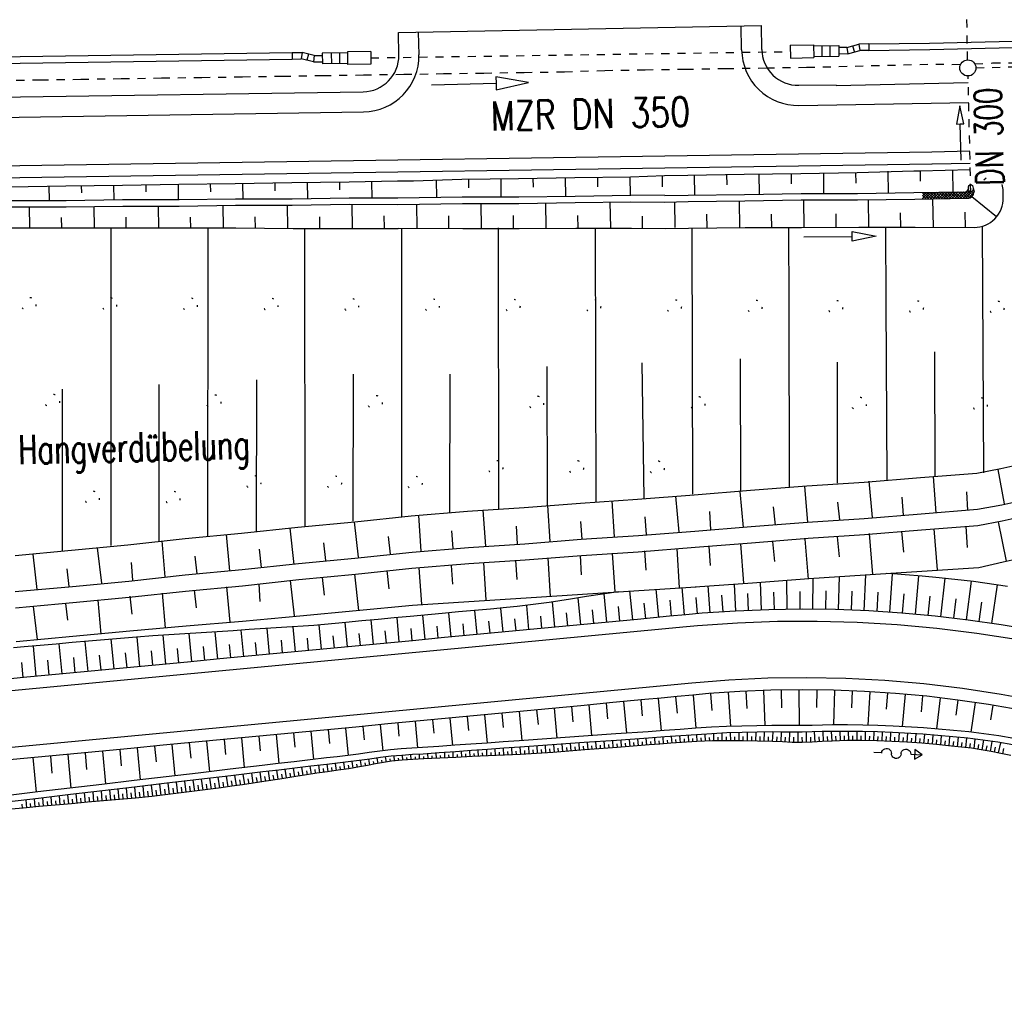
# Model space of a CAD drawing. Extents: x 0 to 1135, y 0 to 420.
# Tile 42 of 80: x 784 to 845, y 100 to 161. Entities that reach past the tile are written whole.
import ezdxf

# ---------------------------------------------------------------- set-up
doc = ezdxf.new("R2010")
doc.units = 0
doc.header["$LTSCALE"] = 2
doc.header["$MEASUREMENT"] = 0
for name, pattern in [('ACAD_ISO03W100', [0.5, 0.25, -0.25]), ('AUSGEZOGEN', [0]), ('PUNKTX2', [0.5, 0, -0.5]), ('STRICHLINIEX2', [0.5, 0.25, -0.25])]:
    doc.linetypes.add(name, pattern=pattern)
doc.layers.get('0').update_dxf_attribs({"color": 8, "linetype": 'AUSGEZOGEN'})
for name, color, linetype in [('Böschungen', 15, 'CONTINUOUS'), ('Durchlaesse', 15, 'CONTINUOUS'), ('HANGVERDÜBELUNG', 15, 'CONTINUOUS'), ('Kabelanlagen', 15, 'CONTINUOUS'), ('MULDE', 8, 'AUSGEZOGEN'), ('Tiefenentwaesserung_und_Sammell', 15, 'CONTINUOUS'), ('Wege', 15, 'CONTINUOUS')]:
    doc.layers.add(name, color=color, linetype=linetype)
doc.styles.add('ROMANS', font='romans.shx', dxfattribs={"width": 0.8})

# ---------------------------------------------------------------- blocks, each defined once
blk = doc.blocks.new('*X45')
at = {"color": 0, "linetype": 'ByBlock'}
for p, q in [((-328519, 860609), (-327988, 861139)), ((-328182, 860606), (-327675, 861113)), ((-327726, 860771), (-328046, 861092)), ((-328000, 861216), (-328003, 861218)), ((-327660, 861045), (-327724, 861108)), ((-330851, 860992), (-330813, 861029)), ((-330851, 860822), (-330645, 861028)), ((-330851, 860653), (-330477, 861026)), ((-330466, 860626), (-330851, 861011)), ((-330637, 860628), (-330851, 860841)), ((-330808, 860629), (-330851, 860672)), ((-330705, 860628), (-330309, 861025)), ((-330295, 860625), (-330698, 861028)), ((-330537, 860627), (-330140, 861023)), ((-330123, 860623), (-330527, 861027)), ((-330369, 860625), (-329972, 861022)), ((-329952, 860622), (-330356, 861025)), ((-330201, 860624), (-329804, 861020)), ((-329781, 860620), (-330185, 861024)), ((-330032, 860622), (-329636, 861019)), ((-329610, 860619), (-330013, 861022)), ((-329864, 860621), (-329468, 861017)), ((-329438, 860617), (-329842, 861021)), ((-329696, 860619), (-329299, 861016)), ((-329267, 860615), (-329671, 861019)), ((-329528, 860618), (-329131, 861014)), ((-329096, 860614), (-329500, 861018)), ((-329360, 860616), (-328963, 861013)), ((-328925, 860612), (-329328, 861016)), ((-329191, 860615), (-328795, 861011)), ((-328753, 860611), (-329157, 861015)), ((-329023, 860613), (-328627, 861010)), ((-328582, 860609), (-328986, 861013)), ((-328855, 860612), (-328458, 861008)), ((-328411, 860608), (-328815, 861011)), ((-328687, 860610), (-328290, 861007)), ((-328240, 860606), (-328643, 861010)), ((-328068, 860605), (-328472, 861008)), ((-328350, 860607), (-327925, 861033)), ((-327920, 860626), (-328301, 861007)), ((-327810, 860685), (-328142, 861018)), ((-328012, 860606), (-327653, 860966)), ((-327669, 860884), (-327801, 861016))]:
    blk.add_line(p, q, dxfattribs=at)

msp = doc.modelspace()

# ---------------------------------------------------------------- linework, layer by layer
at = {"layer": 'Böschungen', "linetype": 'Continuous'}
for p, q in [((821.926, 150.951), (824.025, 151.032)), ((839.872, 151.318), (842.983, 151.392)), ((843.972, 150.857), (843.83, 150.742)), ((842.86, 150.236), (842.847, 150.17)), ((843.16, 150.243), (843.215, 150.019)), ((824.043, 149.782), (821.943, 149.801)), ((839.492, 149.962), (842.654, 150.009)), ((844.613, 148.46), (843.076, 149.708)), ((845.025, 149.649), (845.015, 150.048)), ((821.949, 149.401), (824.049, 149.382)), ((839.548, 149.563), (842.821, 149.612)), ((821.973, 147.751), (824.074, 147.732))]:
    msp.add_line(p, q, dxfattribs=at)
for points in [[(808.478, 150.701), (811.477, 150.795), (814.977, 150.847), (818.476, 150.899), (821.926, 150.951)], [(815.876, 150.861), (815.885, 150.311)], [(817.876, 150.891), (817.893, 149.741)], [(819.876, 150.92), (819.885, 150.32)], [(821.876, 150.95), (821.893, 149.8)], [(823.876, 150.98), (823.885, 150.33)], [(824.025, 151.032), (825.475, 151.054), (828.974, 151.106), (832.474, 151.158), (835.973, 151.21), (839.472, 151.312), (839.872, 151.318)], [(825.875, 151.06), (825.893, 149.81)], [(827.874, 151.089), (827.884, 150.439)], [(829.874, 151.119), (829.893, 149.869)], [(831.874, 151.149), (831.884, 150.499)], [(833.874, 151.179), (833.892, 149.929)], [(835.873, 151.208), (835.883, 150.558)], [(837.872, 151.288), (837.893, 149.938)], [(839.872, 151.318), (839.882, 150.668)], [(841.872, 151.348), (841.892, 149.998)], [(773.432, 150.179), (776.432, 150.224), (779.931, 150.276), (783.431, 150.328), (786.93, 150.38), (790.43, 150.432), (793.93, 150.484), (797.429, 150.536), (800.929, 150.588), (804.478, 150.641), (807.478, 150.686)], [(785.88, 150.364), (785.894, 149.465)], [(787.88, 150.394), (787.887, 149.944)], [(789.88, 150.424), (789.893, 149.524)], [(791.88, 150.454), (791.887, 150.004)], [(793.88, 150.483), (793.894, 149.534)], [(795.879, 150.513), (795.887, 150.013)], [(797.879, 150.543), (797.894, 149.543)], [(799.879, 150.573), (799.886, 150.073)], [(801.879, 150.603), (801.894, 149.603)], [(803.878, 150.632), (803.886, 150.132)], [(805.878, 150.662), (805.894, 149.612)], [(807.478, 150.686), (808.478, 150.701)], [(809.878, 150.722), (809.893, 149.672)], [(811.877, 150.801), (811.885, 150.251)], [(813.877, 150.831), (813.894, 149.681)], [(773.443, 149.429), (776.443, 149.424), (779.944, 149.426), (783.443, 149.478), (786.944, 149.48), (790.443, 149.532), (793.944, 149.534), (797.443, 149.586), (800.944, 149.588), (804.493, 149.641), (807.494, 149.636)], [(807.494, 149.636), (811.493, 149.695), (814.994, 149.698), (818.493, 149.75), (821.943, 149.801)], [(824.043, 149.782), (825.493, 149.804), (828.993, 149.856), (832.492, 149.908), (835.993, 149.91), (839.492, 149.962)], [(773.449, 149.029), (776.449, 149.024), (779.95, 149.026), (783.449, 149.078), (786.95, 149.08), (790.449, 149.132), (793.95, 149.134), (797.449, 149.186), (800.95, 149.189), (804.499, 149.241), (807.5, 149.236)], [(784.649, 149.096), (784.669, 147.796)], [(788.65, 149.105), (788.67, 147.756)], [(792.65, 149.115), (792.67, 147.765)], [(796.649, 149.175), (796.67, 147.775)], [(800.65, 149.184), (800.671, 147.784)], [(804.649, 149.244), (804.672, 147.744)], [(807.5, 149.236), (811.499, 149.295), (815, 149.298), (818.499, 149.35), (821.949, 149.401)], [(808.65, 149.253), (808.672, 147.753)], [(812.649, 149.313), (812.672, 147.763)], [(816.649, 149.322), (816.672, 147.772)], [(820.649, 149.382), (820.673, 147.782)], [(824.049, 149.382), (825.499, 149.404), (828.999, 149.456), (832.498, 149.508), (835.999, 149.51), (839.548, 149.563)], [(824.649, 149.391), (824.673, 147.791)], [(828.649, 149.451), (828.673, 147.801)], [(832.648, 149.51), (832.674, 147.81)], [(836.649, 149.52), (836.674, 147.82)], [(840.648, 149.579), (840.674, 147.829)], [(786.669, 147.776), (786.659, 148.426)], [(790.669, 147.785), (790.66, 148.435)], [(794.67, 147.745), (794.66, 148.445)], [(798.671, 147.754), (798.66, 148.454)], [(802.671, 147.764), (802.661, 148.464)], [(806.671, 147.773), (806.66, 148.523)], [(810.672, 147.783), (810.66, 148.533)], [(814.673, 147.743), (814.661, 148.542)], [(818.673, 147.752), (818.661, 148.552)], [(822.674, 147.745), (822.662, 148.511)], [(826.674, 147.771), (826.661, 148.621)], [(830.674, 147.781), (830.661, 148.631)], [(834.674, 147.79), (834.662, 148.64)], [(838.674, 147.8), (838.661, 148.7)], [(842.675, 147.808), (842.661, 148.759)], [(773.467, 147.829), (776.467, 147.824), (779.968, 147.776), (783.469, 147.778), (786.969, 147.78), (790.469, 147.782), (793.97, 147.785), (797.47, 147.787), (801.021, 147.739), (804.522, 147.741), (807.522, 147.736)], [(773.467, 147.829), (776.467, 147.824), (779.968, 147.776), (783.469, 147.778), (786.969, 147.78), (790.469, 147.782), (793.97, 147.785), (797.47, 147.787), (801.021, 147.739), (804.522, 147.741), (807.522, 147.736)], [(824.074, 147.732), (825.524, 147.754), (829.023, 147.806), (832.524, 147.808), (836.074, 147.811), (839.574, 147.813)], [(824.074, 147.732), (825.524, 147.754), (829.023, 147.806), (832.524, 147.808), (836.074, 147.811), (839.574, 147.813), (843.222, 147.807)], [(831.724, 147.796), (831.735, 143.044)], [(837.725, 147.786), (837.749, 143.186)], [(843.725, 147.825), (843.796, 132.575)], [(789.719, 147.771), (789.713, 128.069)], [(795.72, 147.761), (795.72, 146.808)], [(801.721, 147.75), (801.722, 146.951)], [(807.522, 147.753), (811.522, 147.746), (815.023, 147.748), (818.523, 147.75), (821.973, 147.751)], [(807.729, 147.753), (807.73, 146.02)], [(813.722, 147.778), (813.732, 130.327)], [(819.723, 147.768), (819.775, 130.817)], [(825.724, 147.757), (825.769, 131.256)], [(832.654, 147.224), (835.654, 147.243), (835.652, 147.543), (837.154, 147.253), (835.656, 146.943), (835.654, 147.243)], [(795.72, 146.808), (795.705, 128.658)], [(801.722, 146.951), (801.746, 129.248)], [(807.73, 146.02), (807.738, 129.887)], [(831.735, 143.044), (831.763, 131.695)], [(837.749, 143.186), (837.807, 132.135)], [(840.804, 132.38), (840.79, 140.08)], [(822.773, 131.011), (822.648, 139.398)], [(828.767, 131.45), (828.745, 139.651)], [(834.76, 131.94), (834.743, 139.447)], [(804.742, 129.593), (804.756, 138.694)], [(810.734, 130.132), (810.753, 138.7)], [(816.778, 130.572), (816.75, 139.173)], [(792.709, 128.364), (792.714, 138.065)], [(798.75, 128.954), (798.761, 138.355)], [(786.717, 127.774), (786.718, 137.776)], [(783.784, 127.465), (787.278, 127.795), (790.771, 128.124), (794.314, 128.505), (797.807, 128.834), (801.299, 129.214), (804.843, 129.545), (808.335, 129.924), (811.829, 130.203), (815.325, 130.433), (818.82, 130.713), (822.365, 130.943), (825.86, 131.223), (829.354, 131.502), (832.849, 131.782), (836.395, 132.012), (839.889, 132.292), (843.384, 132.571), (844.878, 132.855), (846.371, 133.189)], [(844.679, 132.801), (845.078, 130.659)], [(836.693, 132.069), (836.895, 129.823)], [(840.688, 132.36), (840.839, 130.113)], [(828.706, 131.437), (828.907, 129.191)], [(832.7, 131.728), (832.9, 129.532)], [(842.836, 130.258), (842.76, 131.407)], [(783.786, 125.215), (787.329, 125.545), (790.822, 125.875), (794.315, 126.254), (797.858, 126.585), (801.35, 126.964), (804.844, 127.294), (808.386, 127.675), (811.881, 127.954), (815.376, 128.184), (818.871, 128.463), (822.417, 128.694), (825.911, 128.973), (829.406, 129.253), (832.9, 129.532), (836.396, 129.762), (839.94, 130.042), (843.435, 130.322), (844.929, 130.606), (846.422, 130.94)], [(820.767, 130.857), (820.918, 128.61)], [(824.711, 131.147), (824.912, 128.901)], [(825.939, 125.523), (829.485, 125.754), (832.98, 126.033), (836.475, 126.263), (839.971, 126.492), (843.517, 126.723), (845.01, 127.057), (846.502, 127.391), (847.995, 127.725), (849.488, 128.059), (850.981, 128.393), (852.474, 128.727), (853.966, 129.061), (855.46, 129.345), (856.953, 129.679), (858.496, 130.014), (860.992, 130.221), (863.488, 130.428), (865.984, 130.635), (868.48, 130.841), (870.976, 131.048)], [(834.897, 129.678), (834.772, 130.775)], [(838.842, 129.967), (838.767, 131.066)], [(812.778, 130.275), (812.929, 128.028)], [(816.772, 130.566), (816.924, 128.319)], [(826.91, 129.046), (826.834, 130.195)], [(830.904, 129.337), (830.778, 130.484)], [(783.808, 124.215), (787.352, 124.546), (790.845, 124.875), (794.337, 125.255), (797.881, 125.585), (801.373, 125.965), (804.867, 126.294), (808.359, 126.674), (811.903, 126.954), (815.399, 127.184), (818.894, 127.463), (822.389, 127.693), (825.934, 127.974), (829.428, 128.253), (832.923, 128.533), (836.419, 128.762), (839.963, 129.043), (843.458, 129.322), (844.952, 129.606), (846.444, 129.94)], [(804.793, 129.543), (805.043, 127.349)], [(808.785, 129.934), (808.935, 127.737)], [(818.921, 128.464), (818.846, 129.563)], [(822.915, 128.755), (822.84, 129.854)], [(844.703, 129.551), (845.208, 127.111)], [(800.801, 129.153), (801.052, 126.908)], [(810.932, 127.883), (810.857, 128.981)], [(814.926, 128.173), (814.851, 129.272)], [(838.715, 128.964), (838.844, 127.667)], [(840.712, 129.11), (840.92, 126.564)], [(842.709, 129.255), (842.789, 127.957)], [(792.866, 128.372), (793.067, 126.126)], [(796.858, 128.763), (797.059, 126.517)], [(803.047, 127.153), (802.922, 128.251)], [(807.039, 127.544), (806.914, 128.641)], [(830.727, 128.333), (830.855, 127.085)], [(832.724, 128.478), (832.931, 125.982)], [(834.721, 128.623), (834.85, 127.376)], [(836.717, 128.819), (836.925, 126.273)], [(788.875, 127.931), (789.125, 125.736)], [(799.056, 126.712), (798.929, 127.86)], [(822.788, 127.752), (822.865, 126.553)], [(824.785, 127.897), (824.941, 125.45)], [(826.782, 128.043), (826.86, 126.844)], [(828.73, 128.187), (828.935, 125.741)], [(784.883, 127.54), (785.133, 125.345)], [(791.071, 125.931), (790.996, 127.029)], [(795.063, 126.321), (794.938, 127.419)], [(812.802, 127.025), (812.955, 124.678)], [(814.799, 127.17), (814.876, 125.972)], [(816.796, 127.316), (816.951, 124.919)], [(818.794, 127.461), (818.871, 126.263)], [(820.791, 127.607), (820.945, 125.209)], [(787.129, 125.541), (787.004, 126.638)], [(806.811, 126.538), (806.938, 125.391)], [(808.809, 126.684), (808.96, 124.437)], [(810.806, 126.829), (810.882, 125.681)], [(800.824, 125.902), (801.074, 123.707)], [(802.82, 126.098), (802.945, 125)], [(804.817, 126.293), (805.068, 124.048)], [(783.856, 122.116), (787.349, 122.445), (790.893, 122.776), (794.386, 123.105), (797.881, 123.385), (801.424, 123.715), (804.918, 124.045), (808.411, 124.374), (811.907, 124.604), (815.452, 124.834), (818.948, 125.064), (822.444, 125.294), (825.989, 125.524)], [(794.886, 125.317), (795.011, 124.22)], [(796.882, 125.513), (797.082, 123.317)], [(798.878, 125.708), (798.953, 124.609)], [(788.899, 124.681), (789.097, 122.585)], [(790.894, 124.926), (791.019, 123.829)], [(792.89, 125.122), (793.089, 122.976)], [(784.907, 124.29), (785.153, 122.245)], [(786.903, 124.485), (787.027, 123.438)]]:
    msp.add_lwpolyline(points, dxfattribs=at)
for centre, radius, start, end in [((843.216, 150.005), 1.8, 1.36653, 14.8274), ((842.651, 150.209), 0.2, 270.85253, 348.83773), ((842.815, 150.012), 0.4, 270.85253, 1.36653), ((843.225, 149.607), 1.8, 269.89786, 1.36653)]:
    msp.add_arc(centre, radius, start, end, dxfattribs=at)
at = {"layer": 'Durchlaesse', "linetype": 'STRICHLINIEX2'}
msp.add_line((842.806, 158.211), (842.644, 171.12), dxfattribs=at)
at = {"layer": 'HANGVERDÜBELUNG', "linetype": 'PUNKTX2'}
for centre in [(784.623, 143.026), (789.623, 143.007), (794.623, 142.989), (799.623, 142.97), (804.623, 142.951), (809.623, 142.932), (814.623, 142.914), (819.623, 142.895), (824.622, 142.876), (829.622, 142.857), (834.622, 142.838), (839.622, 142.82), (844.622, 142.801), (786.087, 137.021), (796.087, 136.983), (806.086, 136.946), (816.086, 136.908), (826.086, 136.87), (836.086, 136.833), (843.586, 136.805), (813.558, 132.917), (818.558, 132.899), (823.558, 132.88), (798.554, 131.974), (803.554, 131.955), (808.554, 131.936), (788.55, 131.017), (793.55, 130.998)]:
    msp.add_circle(centre, 0.45, dxfattribs=at)
at = {"layer": 'Kabelanlagen', "linetype": 'Continuous'}
for p, q in [((840.462, 159.242), (894.478, 160.536)), ((840.472, 158.842), (894.488, 160.136)), ((831.822, 159.112), (833.272, 159.134)), ((831.822, 159.112), (831.834, 158.312)), ((833.272, 159.134), (833.284, 158.334)), ((833.273, 159.059), (834.832, 159.082)), ((833.773, 159.066), (833.782, 158.417)), ((834.273, 159.074), (834.282, 158.424)), ((834.832, 159.082), (834.842, 158.432)), ((835.338, 158.965), (834.834, 158.957)), ((835.338, 158.965), (836.082, 159.176)), ((835.338, 158.965), (835.397, 158.566)), ((835.397, 158.566), (836.14, 158.777)), ((835.685, 159.063), (835.794, 158.678)), ((836.691, 159.185), (836.082, 159.176)), ((836.082, 159.176), (836.14, 158.777)), ((836.697, 158.785), (836.14, 158.777)), ((836.691, 159.185), (840.462, 159.242)), ((836.691, 159.185), (836.697, 158.785)), ((836.697, 158.785), (840.468, 158.842)), ((742.29, 157.772), (800.955, 158.65)), ((742.296, 157.372), (800.961, 158.25)), ((800.955, 158.65), (801.565, 158.659)), ((800.955, 158.65), (800.961, 158.25)), ((800.961, 158.25), (801.518, 158.259)), ((801.565, 158.659), (801.518, 158.259)), ((802.267, 158.07), (801.518, 158.259)), ((802.314, 158.47), (801.565, 158.659)), ((801.965, 158.558), (801.867, 158.171)), ((802.314, 158.47), (802.267, 158.07)), ((802.314, 158.47), (802.818, 158.478)), ((804.376, 158.626), (802.816, 158.603)), ((802.816, 158.603), (802.826, 157.953)), ((803.376, 158.611), (803.386, 157.961)), ((803.876, 158.619), (803.886, 157.969)), ((805.825, 158.723), (804.375, 158.701)), ((804.375, 158.701), (804.387, 157.901)), ((805.825, 158.723), (805.837, 157.923)), ((831.834, 158.312), (833.284, 158.334)), ((833.282, 158.409), (834.842, 158.432)), ((835.397, 158.566), (834.84, 158.557)), ((802.267, 158.07), (802.824, 158.078)), ((804.386, 157.976), (802.826, 157.953)), ((805.837, 157.923), (804.387, 157.901))]:
    msp.add_line(p, q, dxfattribs=at)
at = {"layer": 'Kabelanlagen', "linetype": 'STRICHLINIEX2'}
msp.add_line((805.831, 158.323), (831.828, 158.712), dxfattribs=at)
at = {"layer": 'MULDE'}
msp.add_lwpolyline([(402.166, 240.739, 0.000005), (413.432, 240.736, 0.000006), (421.553, 240.734, 0), (450.359, 240.727, 0.000007), (451.858, 240.727), (463.169, 240.725, 0.000006), (493.058, 240.719, 0.000025), (500.112, 240.719, 0.000589), (500.474, 240.719, 0.000017), (513.159, 240.748, 0.001441), (540.28, 240.89, -0.004051), (549.925, 240.89, -0.002327), (552.304, 240.86, 0.000509), (563.184, 240.682, 0.000608), (574.057, 240.528, 0.011247), (574.645, 240.534, 0.026637), (574.657, 240.535, 0.000678), (575.137, 240.602, 0.037681), (577.069, 241.027, 0.034266), (579.104, 241.795)], format="xyb", dxfattribs=at)
at = {"layer": 'Tiefenentwaesserung_und_Sammell', "linetype": 'STRICHLINIEX2'}
msp.add_line((843.332, 157.71), (919.37, 159.531), dxfattribs=at)
at = {"layer": 'Tiefenentwaesserung_und_Sammell', "linetype": 'ACAD_ISO03W100'}
for points in [[(782.854, 156.92), (785.356, 156.958), (787.858, 156.996), (790.36, 157.035), (792.861, 157.073), (795.363, 157.111), (797.865, 157.149), (800.366, 157.188), (802.868, 157.226), (805.37, 157.264), (807.871, 157.303), (810.323, 157.342), (812.825, 157.381), (815.327, 157.419), (817.828, 157.457), (820.331, 157.545), (822.833, 157.584), (825.335, 157.622), (827.836, 157.66), (830.338, 157.699), (832.84, 157.737), (833.841, 157.762), (834.842, 157.788), (835.843, 157.813), (836.844, 157.838), (837.844, 157.864), (838.845, 157.889), (839.846, 157.914), (840.847, 157.939), (841.847, 157.915), (842.381, 157.928)], [(843.267, 157.958), (844.35, 158.003), (845.851, 158.016)], [(843.267, 157.958), (844.35, 158.003), (845.851, 158.016)]]:
    msp.add_lwpolyline(points, dxfattribs=at)
at = {"layer": 'Tiefenentwaesserung_und_Sammell', "linetype": 'Continuous'}
msp.add_lwpolyline([(809.596, 156.65), (813.595, 156.746), (813.605, 156.346), (815.594, 156.793), (813.585, 157.145), (813.595, 156.746)], dxfattribs=at)
msp.add_circle((842.832, 157.698), 0.5, dxfattribs=at)
at = {"layer": 'Wege', "linetype": 'Continuous'}
for p, q in [((807.542, 159.901), (830.038, 160.337)), ((828.811, 158.817), (828.788, 160.313)), ((830.061, 158.836), (830.038, 160.337)), ((807.563, 158.499), (807.542, 159.901)), ((808.813, 158.518), (808.792, 159.925)), ((832.344, 156.62), (834.67, 156.655)), ((834.671, 156.602), (842.854, 156.798)), ((753.302, 155.436), (805.347, 156.216)), ((832.363, 155.37), (834.7, 155.405)), ((834.7, 155.405), (842.883, 155.549)), ((753.32, 154.187), (805.366, 154.966)), ((755.365, 151.217), (840.587, 152.493)), ((840.6, 152.493), (842.955, 152.549)), ((755.376, 150.467), (840.598, 151.743)), ((840.618, 151.743), (842.973, 151.8)), ((831.636, 124.12), (831.612, 125.924)), ((833.228, 124.125), (833.242, 126.05)), ((834.816, 124.097), (834.878, 126.158)), ((836.41, 124.035), (836.514, 126.265)), ((837.999, 123.942), (838.156, 126.325)), ((839.575, 123.817), (839.798, 126.198)), ((841.159, 123.658), (841.428, 126.045)), ((842.742, 123.467), (843.052, 125.86)), ((822.06, 123.471), (821.89, 125.257)), ((823.667, 123.623), (823.502, 125.362)), ((825.272, 123.776), (825.116, 125.467)), ((826.865, 123.912), (826.737, 125.575)), ((828.45, 124.014), (828.364, 125.681)), ((830.041, 124.083), (829.988, 125.794)), ((832.434, 124.127), (832.429, 125.229)), ((834.022, 124.115), (834.043, 125.257)), ((835.613, 124.07), (835.658, 125.247)), ((844.315, 123.244), (844.677, 125.633)), ((817.238, 123.013), (817.088, 124.58)), ((818.845, 123.166), (818.686, 124.831)), ((820.453, 123.318), (820.285, 125.074)), ((824.471, 123.7), (824.377, 124.683)), ((826.069, 123.848), (825.983, 124.856)), ((827.657, 123.966), (827.591, 124.997)), ((829.244, 124.052), (829.202, 125.106)), ((830.838, 124.106), (830.815, 125.183)), ((837.206, 123.993), (837.271, 125.184)), ((838.787, 123.884), (838.882, 125.074)), ((840.366, 123.742), (840.491, 124.934)), ((841.951, 123.567), (842.096, 124.761)), ((812.416, 122.555), (812.273, 124.049)), ((814.023, 122.708), (813.881, 124.196)), ((815.63, 122.861), (815.487, 124.362)), ((819.649, 123.242), (819.567, 124.097)), ((821.256, 123.395), (821.17, 124.296)), ((822.864, 123.547), (822.774, 124.493)), ((828.422, 124.012), (827.391, 123.949)), ((830.487, 124.097), (828.422, 124.012)), ((832.554, 124.127), (830.487, 124.097)), ((834.62, 124.102), (832.554, 124.127)), ((836.685, 124.022), (834.62, 124.102)), ((838.747, 123.887), (836.685, 124.022)), ((843.529, 123.36), (843.697, 124.557)), ((805.986, 121.945), (805.842, 123.459)), ((807.593, 122.098), (807.45, 123.606)), ((809.201, 122.25), (809.057, 123.754)), ((810.808, 122.403), (810.665, 123.902)), ((813.219, 122.632), (813.148, 123.377)), ((814.827, 122.784), (814.756, 123.53)), ((816.434, 122.937), (816.361, 123.7)), ((818.042, 123.089), (817.964, 123.898)), ((822.345, 123.498), (820.353, 123.309)), ((823.34, 123.592), (822.345, 123.498)), ((824.336, 123.687), (823.34, 123.592)), ((825.348, 123.783), (824.336, 123.687)), ((826.361, 123.872), (825.348, 123.783)), ((827.391, 123.949), (826.361, 123.872)), ((831.022, 123.36), (828.546, 123.268)), ((833.5, 123.373), (831.022, 123.36)), ((835.976, 123.305), (833.5, 123.373)), ((840.805, 123.697), (838.747, 123.887)), ((842.857, 123.452), (840.805, 123.697)), ((844.902, 123.153), (842.857, 123.452)), ((825.396, 123.034), (705.932, 111.695)), ((797.949, 121.182), (797.792, 122.827)), ((799.556, 121.335), (799.404, 122.933)), ((801.164, 121.488), (801.016, 123.033)), ((802.771, 121.64), (802.627, 123.149)), ((804.379, 121.793), (804.234, 123.307)), ((806.79, 122.021), (806.718, 122.777)), ((808.397, 122.174), (808.325, 122.927)), ((810.004, 122.327), (809.933, 123.077)), ((811.612, 122.479), (811.541, 123.227)), ((816.371, 122.931), (814.38, 122.742)), ((818.362, 123.12), (816.371, 122.931)), ((820.353, 123.309), (818.362, 123.12)), ((826.074, 123.095), (825.396, 123.034)), ((828.546, 123.268), (826.074, 123.095)), ((838.45, 123.158), (835.976, 123.305)), ((840.917, 122.931), (838.45, 123.158)), ((843.376, 122.624), (840.917, 122.931)), ((846.938, 122.799), (844.902, 123.153)), ((789.912, 120.42), (789.735, 122.271)), ((791.519, 120.572), (791.345, 122.4)), ((793.127, 120.725), (792.956, 122.511)), ((794.734, 120.877), (794.568, 122.616)), ((796.342, 121.03), (796.18, 122.722)), ((800.36, 121.411), (800.285, 122.198)), ((801.968, 121.564), (801.895, 122.324)), ((803.575, 121.716), (803.503, 122.471)), ((805.182, 121.869), (805.11, 122.627)), ((808.407, 122.175), (806.416, 121.986)), ((810.398, 122.364), (808.407, 122.175)), ((812.389, 122.553), (810.398, 122.364)), ((814.38, 122.742), (812.389, 122.553)), ((845.823, 122.238), (843.376, 122.624)), ((785.09, 119.962), (784.911, 121.841)), ((786.697, 120.114), (786.519, 121.983)), ((788.305, 120.267), (788.127, 122.125)), ((792.323, 120.648), (792.237, 121.553)), ((793.931, 120.801), (793.846, 121.682)), ((795.538, 120.954), (795.456, 121.811)), ((797.145, 121.106), (797.066, 121.94)), ((798.753, 121.259), (798.675, 122.069)), ((802.434, 121.608), (800.443, 121.419)), ((804.425, 121.797), (802.434, 121.608)), ((806.416, 121.986), (804.425, 121.797)), ((785.893, 120.038), (785.804, 120.975)), ((787.501, 120.191), (787.412, 121.122)), ((789.108, 120.343), (789.02, 121.271)), ((790.716, 120.496), (790.628, 121.417)), ((796.461, 121.041), (794.47, 120.852)), ((798.452, 121.23), (796.461, 121.041)), ((800.443, 121.419), (798.452, 121.23)), ((784.286, 119.886), (784.196, 120.829)), ((790.488, 120.474), (788.497, 120.285)), ((792.479, 120.663), (790.488, 120.474)), ((794.47, 120.852), (792.479, 120.663)), ((784.515, 119.907), (782.523, 119.718)), ((786.506, 120.096), (784.515, 119.907)), ((788.497, 120.285), (786.506, 120.096)), ((828.008, 119.73), (825.727, 119.55)), ((830.426, 119.844), (828.008, 119.73)), ((832.846, 119.877), (830.426, 119.844)), ((835.267, 119.831), (832.846, 119.877)), ((837.684, 119.704), (835.267, 119.831)), ((840.096, 119.498), (837.684, 119.704)), ((825.727, 119.55), (683.919, 106.09)), ((830.168, 119.085), (830.243, 116.909)), ((831.265, 119.114), (831.287, 118.012)), ((832.362, 119.126), (832.375, 116.906)), ((833.463, 119.122), (833.449, 118.024)), ((834.559, 119.102), (834.502, 116.949)), ((842.5, 119.212), (840.096, 119.498)), ((844.892, 118.847), (842.5, 119.212)), ((822.562, 118.496), (822.654, 117.505)), ((823.638, 118.598), (823.826, 116.59)), ((824.715, 118.7), (824.81, 117.683)), ((825.795, 118.803), (825.98, 116.742)), ((826.884, 118.898), (826.966, 117.853)), ((827.977, 118.977), (828.112, 116.858)), ((829.076, 119.039), (829.125, 117.965)), ((835.656, 119.065), (835.612, 118.008)), ((836.751, 119.011), (836.633, 116.932)), ((837.845, 118.941), (837.772, 117.92)), ((838.938, 118.854), (838.764, 116.853)), ((840.029, 118.75), (839.929, 117.769)), ((841.123, 118.63), (840.888, 116.707)), ((842.207, 118.495), (842.08, 117.553)), ((847.272, 118.403), (844.892, 118.847)), ((816.104, 117.883), (816.189, 116.97)), ((817.18, 117.985), (817.353, 116.132)), ((818.256, 118.087), (818.344, 117.148)), ((819.333, 118.19), (819.511, 116.285)), ((820.409, 118.292), (820.499, 117.327)), ((821.485, 118.394), (821.668, 116.438)), ((843.292, 118.341), (843.015, 116.5)), ((844.371, 118.173), (844.224, 117.27)), ((809.645, 117.27), (809.723, 116.433)), ((810.722, 117.372), (810.88, 115.674)), ((811.798, 117.474), (811.878, 116.613)), ((812.874, 117.577), (813.038, 115.827)), ((813.951, 117.679), (814.034, 116.791)), ((815.027, 117.781), (815.195, 115.98)), ((803.187, 116.657), (803.267, 115.796)), ((804.263, 116.759), (804.422, 115.059)), ((805.34, 116.861), (805.417, 116.031)), ((806.416, 116.964), (806.567, 115.348)), ((807.492, 117.066), (807.568, 116.261)), ((808.569, 117.168), (808.722, 115.525)), ((796.728, 116.044), (796.816, 115.11)), ((797.805, 116.146), (797.977, 114.303)), ((798.881, 116.248), (798.966, 115.339)), ((799.958, 116.351), (800.125, 114.556)), ((801.034, 116.453), (801.117, 115.568)), ((802.11, 116.555), (802.273, 114.811)), ((821.892, 115.617), (821.858, 116.05)), ((822.413, 115.657), (822.379, 116.087)), ((822.933, 115.698), (822.9, 116.124)), ((823.454, 115.74), (823.421, 116.161)), ((823.975, 115.781), (823.942, 116.198)), ((824.495, 115.822), (824.463, 116.234)), ((824.755, 115.841), (824.739, 116.047)), ((825.014, 115.859), (824.985, 116.272)), ((825.273, 115.876), (825.26, 116.083)), ((825.533, 115.892), (825.509, 116.309)), ((825.792, 115.907), (825.781, 116.117)), ((826.052, 115.92), (826.032, 116.345)), ((826.312, 115.932), (826.303, 116.147)), ((826.572, 115.942), (826.555, 116.379)), ((826.831, 115.95), (826.824, 116.173)), ((827.09, 115.957), (827.08, 116.41)), ((827.35, 115.962), (827.346, 116.193)), ((827.611, 115.966), (827.604, 116.436)), ((827.871, 115.968), (827.868, 116.208)), ((828.13, 115.968), (828.129, 116.459)), ((828.39, 115.968), (828.39, 116.218)), ((828.649, 115.966), (828.654, 116.477)), ((828.909, 115.964), (828.913, 116.225)), ((829.17, 115.961), (829.178, 116.492)), ((829.431, 115.958), (829.435, 116.228)), ((829.691, 115.953), (829.702, 116.503)), ((829.951, 115.947), (829.957, 116.227)), ((830.21, 115.94), (830.227, 116.509)), ((830.469, 115.931), (830.48, 116.221)), ((830.728, 115.921), (830.754, 116.511)), ((830.988, 115.91), (831.002, 116.21)), ((831.249, 115.897), (831.277, 116.509)), ((831.51, 115.885), (831.524, 116.196)), ((831.774, 115.875), (831.796, 116.506)), ((832.039, 115.866), (832.046, 116.186)), ((832.306, 115.861), (832.308, 116.505)), ((832.573, 115.861), (832.568, 116.184)), ((832.839, 115.866), (832.82, 116.511)), ((833.104, 115.876), (833.09, 116.196)), ((833.367, 115.889), (833.335, 116.522)), ((833.63, 115.903), (833.612, 116.216)), ((833.891, 115.919), (833.855, 116.536)), ((834.151, 115.935), (834.134, 116.239)), ((834.411, 115.949), (834.379, 116.547)), ((834.669, 115.961), (834.656, 116.256)), ((834.927, 115.972), (834.907, 116.553)), ((835.185, 115.979), (835.178, 116.266)), ((835.445, 115.985), (835.433, 116.552)), ((835.703, 115.989), (835.7, 116.269)), ((835.962, 115.991), (835.961, 116.546)), ((836.221, 115.99), (836.223, 116.266)), ((836.48, 115.988), (836.488, 116.536)), ((836.739, 115.983), (836.745, 116.256)), ((836.998, 115.977), (837.014, 116.523)), ((837.257, 115.968), (837.267, 116.242)), ((837.516, 115.959), (837.539, 116.506)), ((837.776, 115.948), (837.789, 116.222)), ((838.036, 115.936), (838.063, 116.486)), ((838.296, 115.922), (838.31, 116.198)), ((838.555, 115.908), (838.587, 116.461)), ((838.815, 115.893), (838.832, 116.171)), ((839.075, 115.877), (839.11, 116.433)), ((839.334, 115.86), (839.353, 116.139)), ((839.594, 115.841), (839.633, 116.4)), ((839.852, 115.822), (839.874, 116.102)), ((840.11, 115.801), (840.158, 116.364)), ((840.37, 115.779), (840.395, 116.061)), ((840.63, 115.756), (840.68, 116.323)), ((841.148, 115.706), (841.202, 116.279)), ((841.666, 115.655), (841.723, 116.231)), ((842.184, 115.601), (842.245, 116.181)), ((842.7, 115.543), (842.767, 116.126)), ((843.212, 115.478), (843.292, 116.066)), ((790.27, 115.431), (790.364, 114.422)), ((791.346, 115.533), (791.532, 113.541)), ((792.423, 115.635), (792.515, 114.652)), ((793.499, 115.738), (793.681, 113.795)), ((794.576, 115.84), (794.665, 114.881)), ((795.652, 115.942), (795.829, 114.049)), ((813.027, 115.025), (813.01, 115.424)), ((813.548, 115.048), (813.531, 115.461)), ((814.07, 115.07), (814.052, 115.498)), ((814.593, 115.094), (814.572, 115.535)), ((815.116, 115.12), (815.091, 115.572)), ((815.638, 115.15), (815.611, 115.608)), ((816.161, 115.184), (816.13, 115.645)), ((816.422, 115.201), (816.406, 115.432)), ((816.682, 115.219), (816.651, 115.682)), ((816.944, 115.238), (816.927, 115.469)), ((817.205, 115.257), (817.17, 115.719)), ((817.466, 115.277), (817.448, 115.507)), ((817.727, 115.297), (817.69, 115.755)), ((817.987, 115.317), (817.969, 115.545)), ((818.247, 115.337), (818.211, 115.792)), ((818.508, 115.357), (818.49, 115.584)), ((818.768, 115.378), (818.732, 115.829)), ((819.028, 115.398), (819.011, 115.623)), ((819.289, 115.418), (819.253, 115.866)), ((819.549, 115.438), (819.531, 115.661)), ((819.809, 115.458), (819.774, 115.903)), ((820.07, 115.478), (820.052, 115.7)), ((820.33, 115.498), (820.295, 115.94)), ((820.59, 115.518), (820.573, 115.738)), ((820.851, 115.538), (820.816, 115.977)), ((821.111, 115.558), (821.094, 115.777)), ((821.371, 115.578), (821.337, 116.013)), ((821.632, 115.598), (821.615, 115.815)), ((822.152, 115.637), (822.135, 115.853)), ((822.673, 115.678), (822.656, 115.892)), ((823.194, 115.719), (823.177, 115.931)), ((823.714, 115.761), (823.698, 115.97)), ((824.235, 115.802), (824.219, 116.009)), ((837.544, 115.368), (837.603, 115.43)), ((837.603, 115.43), (837.676, 115.473)), ((837.676, 115.473), (837.76, 115.494)), ((837.76, 115.494), (837.845, 115.49)), ((837.845, 115.49), (837.926, 115.463)), ((837.926, 115.463), (837.996, 115.414)), ((838.801, 115.382), (838.874, 115.425)), ((838.874, 115.425), (838.957, 115.445)), ((838.957, 115.445), (839.042, 115.442)), ((839.042, 115.442), (839.123, 115.414)), ((839.553, 115.421), (839.528, 114.829)), ((840, 115.104), (839.553, 115.421)), ((840.889, 115.731), (840.915, 116.017)), ((841.406, 115.681), (841.435, 115.968)), ((841.925, 115.628), (841.955, 115.917)), ((842.441, 115.573), (842.474, 115.863)), ((842.956, 115.512), (842.993, 115.804)), ((843.465, 115.442), (843.511, 115.737)), ((843.719, 115.402), (843.819, 115.999)), ((843.973, 115.358), (844.027, 115.661)), ((844.227, 115.312), (844.343, 115.925)), ((844.48, 115.262), (844.542, 115.574)), ((844.734, 115.211), (844.865, 115.844)), ((844.988, 115.158), (845.056, 115.479)), ((784.888, 114.92), (785.088, 112.779)), ((785.964, 115.022), (786.063, 113.964)), ((787.041, 115.125), (787.236, 113.033)), ((788.117, 115.227), (788.214, 114.193)), ((789.194, 115.329), (789.384, 113.287)), ((805.769, 114.463), (805.7, 114.825)), ((806.281, 114.561), (806.218, 114.898)), ((806.791, 114.65), (806.74, 114.966)), ((807.047, 114.689), (807.025, 114.843)), ((807.303, 114.722), (807.265, 115.023)), ((807.56, 114.75), (807.544, 114.898)), ((807.817, 114.773), (807.792, 115.066)), ((808.075, 114.792), (808.065, 114.938)), ((808.335, 114.809), (808.316, 115.101)), ((808.594, 114.823), (808.586, 114.969)), ((808.854, 114.835), (808.84, 115.132)), ((809.114, 114.847), (809.108, 114.997)), ((809.375, 114.859), (809.362, 115.164)), ((809.636, 114.871), (809.629, 115.026)), ((809.897, 114.883), (809.883, 115.2)), ((810.158, 114.894), (810.15, 115.057)), ((810.418, 114.906), (810.404, 115.238)), ((810.679, 114.918), (810.672, 115.088)), ((810.94, 114.93), (810.925, 115.276)), ((811.201, 114.942), (811.193, 115.119)), ((811.462, 114.954), (811.446, 115.314)), ((811.722, 114.966), (811.715, 115.15)), ((811.983, 114.978), (811.967, 115.351)), ((812.244, 114.99), (812.236, 115.18)), ((812.505, 115.002), (812.488, 115.388)), ((812.766, 115.014), (812.757, 115.21)), ((813.288, 115.037), (813.279, 115.24)), ((813.809, 115.059), (813.8, 115.269)), ((814.331, 115.082), (814.322, 115.299)), ((814.854, 115.107), (814.843, 115.33)), ((815.377, 115.135), (815.364, 115.362)), ((815.9, 115.167), (815.885, 115.397)), ((837.485, 115.212), (837.003, 115.232)), ((837.489, 115.207), (837.505, 115.292)), ((837.505, 115.292), (837.544, 115.368)), ((837.996, 115.414), (838.05, 115.347)), ((838.05, 115.347), (838.082, 115.267)), ((838.082, 115.267), (838.09, 115.182)), ((838.099, 115.097), (838.09, 115.182)), ((838.132, 115.019), (838.099, 115.097)), ((838.185, 114.953), (838.132, 115.019)), ((838.255, 114.904), (838.185, 114.953)), ((838.335, 114.877), (838.255, 114.904)), ((838.42, 114.874), (838.335, 114.877)), ((838.503, 114.895), (838.42, 114.874)), ((838.576, 114.938), (838.503, 114.895)), ((838.634, 115), (838.576, 114.938)), ((838.672, 115.076), (838.634, 115)), ((838.688, 115.159), (838.672, 115.076)), ((838.688, 115.159), (838.703, 115.243)), ((838.703, 115.243), (838.742, 115.32)), ((838.742, 115.32), (838.801, 115.382)), ((839.123, 115.414), (839.193, 115.365)), ((839.193, 115.365), (839.246, 115.298)), ((839.246, 115.298), (839.278, 115.219)), ((839.278, 115.219), (839.287, 115.134)), ((839.287, 115.134), (840, 115.104)), ((839.528, 114.829), (840, 115.104)), ((800.601, 113.66), (800.52, 114.2)), ((801.118, 113.739), (801.039, 114.262)), ((801.634, 113.819), (801.558, 114.324)), ((802.15, 113.899), (802.077, 114.385)), ((802.666, 113.977), (802.595, 114.447)), ((802.923, 114.016), (802.89, 114.246)), ((803.181, 114.053), (803.116, 114.507)), ((803.439, 114.089), (803.408, 114.313)), ((803.697, 114.125), (803.636, 114.566)), ((803.956, 114.162), (803.926, 114.378)), ((804.215, 114.198), (804.154, 114.625)), ((804.475, 114.237), (804.444, 114.446)), ((804.736, 114.277), (804.669, 114.686)), ((804.995, 114.32), (804.961, 114.519)), ((805.254, 114.365), (805.184, 114.753)), ((805.511, 114.413), (805.477, 114.601)), ((806.025, 114.512), (805.992, 114.687)), ((806.536, 114.607), (806.507, 114.771)), ((795.428, 112.909), (795.338, 113.588)), ((795.945, 112.975), (795.858, 113.649)), ((796.463, 113.042), (796.375, 113.71)), ((796.983, 113.111), (796.892, 113.772)), ((797.503, 113.185), (797.408, 113.833)), ((798.021, 113.262), (797.925, 113.894)), ((798.28, 113.302), (798.232, 113.613)), ((798.539, 113.343), (798.442, 113.955)), ((798.798, 113.383), (798.749, 113.684)), ((799.055, 113.423), (798.961, 114.016)), ((799.312, 113.463), (799.267, 113.755)), ((799.569, 113.503), (799.482, 114.078)), ((799.827, 113.542), (799.784, 113.825)), ((800.085, 113.581), (800.001, 114.139)), ((800.343, 113.62), (800.302, 113.895)), ((800.86, 113.699), (800.82, 113.965)), ((801.376, 113.778), (801.337, 114.035)), ((801.892, 113.859), (801.854, 114.107)), ((802.408, 113.938), (802.372, 114.177)), ((790.223, 112.325), (790.167, 112.977)), ((790.744, 112.372), (790.684, 113.038)), ((791.266, 112.42), (791.201, 113.099)), ((791.787, 112.47), (791.719, 113.16)), ((792.309, 112.523), (792.235, 113.221)), ((792.83, 112.579), (792.752, 113.282)), ((793.352, 112.64), (793.268, 113.343)), ((793.613, 112.672), (793.569, 113.023)), ((793.873, 112.705), (793.783, 113.404)), ((794.133, 112.739), (794.087, 113.087)), ((794.392, 112.773), (794.301, 113.465)), ((794.651, 112.808), (794.605, 113.152)), ((794.91, 112.842), (794.819, 113.527)), ((795.169, 112.876), (795.124, 113.217)), ((795.685, 112.942), (795.642, 113.28)), ((796.204, 113.008), (796.16, 113.344)), ((796.723, 113.076), (796.679, 113.409)), ((797.244, 113.147), (797.197, 113.475)), ((797.763, 113.223), (797.714, 113.543)), ((785.022, 111.861), (784.978, 112.364)), ((785.542, 111.908), (785.497, 112.425)), ((786.062, 111.954), (786.016, 112.486)), ((786.582, 112.001), (786.535, 112.548)), ((787.102, 112.047), (787.053, 112.609)), ((787.622, 112.094), (787.572, 112.67)), ((787.882, 112.117), (787.857, 112.409)), ((788.142, 112.141), (788.091, 112.732)), ((788.402, 112.164), (788.376, 112.463)), ((788.663, 112.187), (788.61, 112.793)), ((788.923, 112.21), (788.896, 112.517)), ((789.183, 112.233), (789.129, 112.854)), ((789.443, 112.256), (789.416, 112.571)), ((789.703, 112.279), (789.648, 112.915)), ((789.963, 112.302), (789.935, 112.624)), ((790.483, 112.348), (790.455, 112.678)), ((791.005, 112.396), (790.974, 112.732)), ((791.526, 112.444), (791.493, 112.787)), ((792.048, 112.496), (792.013, 112.843)), ((792.57, 112.55), (792.532, 112.901)), ((793.092, 112.609), (793.05, 112.961)), ((784.241, 111.791), (784.22, 112.031)), ((784.501, 111.814), (784.459, 112.302)), ((784.761, 111.838), (784.74, 112.085)), ((785.282, 111.884), (785.259, 112.139)), ((785.802, 111.931), (785.779, 112.193)), ((786.322, 111.977), (786.298, 112.247)), ((786.842, 112.024), (786.818, 112.301)), ((787.362, 112.07), (787.337, 112.355))]:
    msp.add_line(p, q, dxfattribs=at)
at = {"layer": 'Wege', "linetype": 'STRICHLINIEX2'}
msp.add_line((843.015, 150.015), (842.844, 157.198), dxfattribs=at)
at = {"layer": 'Wege', "linetype": 'Continuous'}
for points in [[(842.409, 151.974), (842.355, 154.223), (842.58, 154.229), (842.328, 155.348), (842.13, 154.218), (842.355, 154.223)], [(845.283, 125.53), (844.582, 125.648), (843.88, 125.752), (843.175, 125.845), (841.058, 126.083), (839.997, 126.181), (838.935, 126.268), (838.227, 126.32), (837.78, 126.348)], [(821.177, 125.211), (820.187, 125.059), (819.197, 124.909), (818.207, 124.757), (817.548, 124.652), (816.888, 124.55), (816.227, 124.454), (815.565, 124.371), (814.903, 124.297), (814.239, 124.231), (813.243, 124.137), (812.247, 124.047), (811.252, 123.956), (810.256, 123.864), (808.264, 123.681), (807.268, 123.589), (806.273, 123.498), (805.277, 123.407), (804.281, 123.312), (803.618, 123.245), (802.955, 123.179), (802.291, 123.12), (801.625, 123.071), (800.96, 123.03), (800.294, 122.99), (799.295, 122.926), (798.297, 122.86), (797.299, 122.795), (796.301, 122.73), (795.302, 122.664), (794.304, 122.599), (793.306, 122.534), (792.307, 122.468), (791.31, 122.398), (790.313, 122.32), (789.316, 122.233), (788.32, 122.142), (787.324, 122.054), (786.328, 121.966), (785.332, 121.878), (784.336, 121.792), (783.671, 121.736)], [(846.016, 117.885), (844.112, 118.216), (842.199, 118.496), (840.279, 118.725), (838.354, 118.903), (836.425, 119.029), (834.493, 119.104), (832.56, 119.128), (830.627, 119.099), (828.695, 119.02), (827.73, 118.961), (826.766, 118.889), (825.787, 118.802), (824.808, 118.709), (823.813, 118.614), (822.817, 118.52), (820.826, 118.331), (818.835, 118.142), (816.844, 117.953), (814.853, 117.764), (812.862, 117.575), (810.871, 117.386), (808.88, 117.197), (806.889, 117.008), (804.898, 116.819), (802.906, 116.63), (800.915, 116.441), (798.924, 116.252), (796.933, 116.064), (794.942, 115.875), (792.951, 115.686), (790.96, 115.497), (788.969, 115.308), (786.978, 115.119), (784.987, 114.93), (782.996, 114.741)], [(845.683, 116.106), (844.754, 116.267), (843.821, 116.402), (842.886, 116.515), (841.948, 116.612), (841.011, 116.697), (840.072, 116.771), (838.194, 116.88), (837.255, 116.916), (836.316, 116.939), (835.377, 116.952), (834.438, 116.948), (833.813, 116.935), (833.188, 116.919), (832.563, 116.907), (831.938, 116.905), (831.313, 116.909), (830.688, 116.911), (829.75, 116.904), (828.812, 116.882), (827.874, 116.849), (826.936, 116.803), (825.968, 116.742), (825.001, 116.674), (824.003, 116.603), (823.006, 116.532), (821.01, 116.391), (819.015, 116.25), (817.019, 116.109), (815.023, 115.968), (814.026, 115.897), (813.028, 115.826), (812.03, 115.757), (811.032, 115.685), (810.035, 115.612), (809.037, 115.544), (808.371, 115.504), (807.705, 115.461), (807.041, 115.403), (806.379, 115.324), (805.718, 115.232), (805.057, 115.139), (804.395, 115.056), (803.733, 114.979), (803.07, 114.904), (802.077, 114.788), (801.084, 114.67), (800.09, 114.552), (799.097, 114.435), (797.11, 114.2), (795.123, 113.965), (793.137, 113.73), (791.15, 113.496), (789.163, 113.261), (787.177, 113.026), (785.19, 112.791), (783.203, 112.557)], [(845.609, 115.713), (844.685, 115.873), (843.758, 116.007), (842.828, 116.119), (841.896, 116.215), (840.963, 116.3), (840.03, 116.373), (838.163, 116.482), (837.229, 116.516), (836.295, 116.54), (835.361, 116.552), (834.428, 116.548), (833.806, 116.535), (833.185, 116.519), (832.563, 116.507), (831.942, 116.505), (831.32, 116.509), (830.699, 116.512), (829.766, 116.504), (828.834, 116.483), (827.901, 116.45), (826.969, 116.404), (826.004, 116.343), (825.039, 116.275), (824.041, 116.205), (823.043, 116.134), (821.048, 115.993), (819.052, 115.852), (817.057, 115.711), (815.061, 115.569), (814.063, 115.499), (813.066, 115.428), (812.068, 115.358), (811.07, 115.287), (810.072, 115.214), (809.074, 115.146), (808.408, 115.106), (807.743, 115.063), (807.079, 115.005), (806.417, 114.925), (805.756, 114.833), (805.095, 114.741), (804.433, 114.657), (803.771, 114.581), (803.108, 114.506), (802.115, 114.39), (801.121, 114.271), (800.128, 114.154), (799.135, 114.037), (797.148, 113.802), (795.161, 113.567), (793.175, 113.332), (791.188, 113.097), (789.201, 112.863), (787.214, 112.628), (785.228, 112.393), (783.241, 112.158)], [(845.485, 115.051), (844.879, 115.181), (844.272, 115.303), (843.662, 115.411), (843.05, 115.5), (842.435, 115.574), (841.819, 115.639), (840.895, 115.731), (839.971, 115.813), (839.046, 115.879), (838.119, 115.932), (837.193, 115.971), (836.266, 115.99), (835.339, 115.984), (834.413, 115.949), (833.796, 115.913), (833.18, 115.879), (832.564, 115.861), (831.948, 115.869), (831.332, 115.893), (830.715, 115.922), (829.789, 115.951), (828.862, 115.965), (827.933, 115.968), (827.005, 115.955), (826.041, 115.919), (825.078, 115.863), (824.413, 115.815), (823.748, 115.763), (823.084, 115.71), (822.087, 115.632), (821.089, 115.556), (819.095, 115.403), (818.098, 115.325), (817.1, 115.25), (816.102, 115.18), (815.104, 115.12), (814.104, 115.072), (813.103, 115.029), (812.103, 114.984), (811.103, 114.938), (810.103, 114.892), (809.103, 114.847), (808.436, 114.814), (807.77, 114.769), (807.108, 114.698), (806.613, 114.621), (806.119, 114.531), (805.626, 114.435), (805.133, 114.343), (804.474, 114.236), (803.813, 114.141), (803.152, 114.049), (802.491, 113.951), (801.831, 113.849), (801.171, 113.747), (800.181, 113.596), (799.191, 113.445), (798.531, 113.342), (797.871, 113.24), (797.211, 113.143), (796.55, 113.053), (795.888, 112.968), (795.226, 112.883), (794.565, 112.796), (793.903, 112.709), (793.242, 112.626), (792.248, 112.516), (791.252, 112.418), (790.256, 112.328), (789.26, 112.24), (788.264, 112.151), (787.268, 112.062), (785.276, 111.884), (784.28, 111.794), (783.284, 111.705)]]:
    msp.add_lwpolyline(points, dxfattribs=at)
for centre, radius, start, end in [((832.31, 158.87), 3.5, 180.85773, 270.85773), ((832.31, 158.87), 2.25, 180.85773, 270.85773), ((805.313, 158.465), 2.25, 270.85773, 0.85773), ((805.313, 158.465), 3.5, 270.85773, 0.85773)]:
    msp.add_arc(centre, radius, start, end, dxfattribs=at)
msp.add_ellipse((843.01, 150.239), major_axis=(-0.005, 0.225), ratio=0.666667, dxfattribs=at)

# ---------------------------------------------------------------- block references
at = {"layer": 'Böschungen', "linetype": 'Continuous', "xscale": 0.001000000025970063, "yscale": 0.0009999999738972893, "zscale": 0.001, "rotation": 1.366534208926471}
msp.add_blockref('*X45', (1191.306, -702.925), dxfattribs=at)

# ---------------------------------------------------------------- texts
at = {"layer": 'HANGVERDÜBELUNG', "linetype": 'Continuous', "style": 'ROMANS', "oblique": 360, "width": 0.7}
msp.add_text('Hangverdübelung', height=1.8, rotation=1.36653, dxfattribs=at).set_placement((784, 133.116))
at = {"layer": 'Tiefenentwaesserung_und_Sammell', "linetype": 'Continuous', "style": 'ROMANS', "oblique": 0, "width": 0.8}
msp.add_text('MZR DN 350', height=1.8, rotation=1.36653, dxfattribs=at).set_placement((813.297, 153.806))
at = {"layer": 'Wege', "linetype": 'Continuous', "style": 'ROMANS', "oblique": 0, "width": 0.7}
msp.add_text('DN 300', height=1.7, rotation=91.36653, dxfattribs=at).set_placement((845.056, 150.426))

doc.saveas('drawing.dxf')
